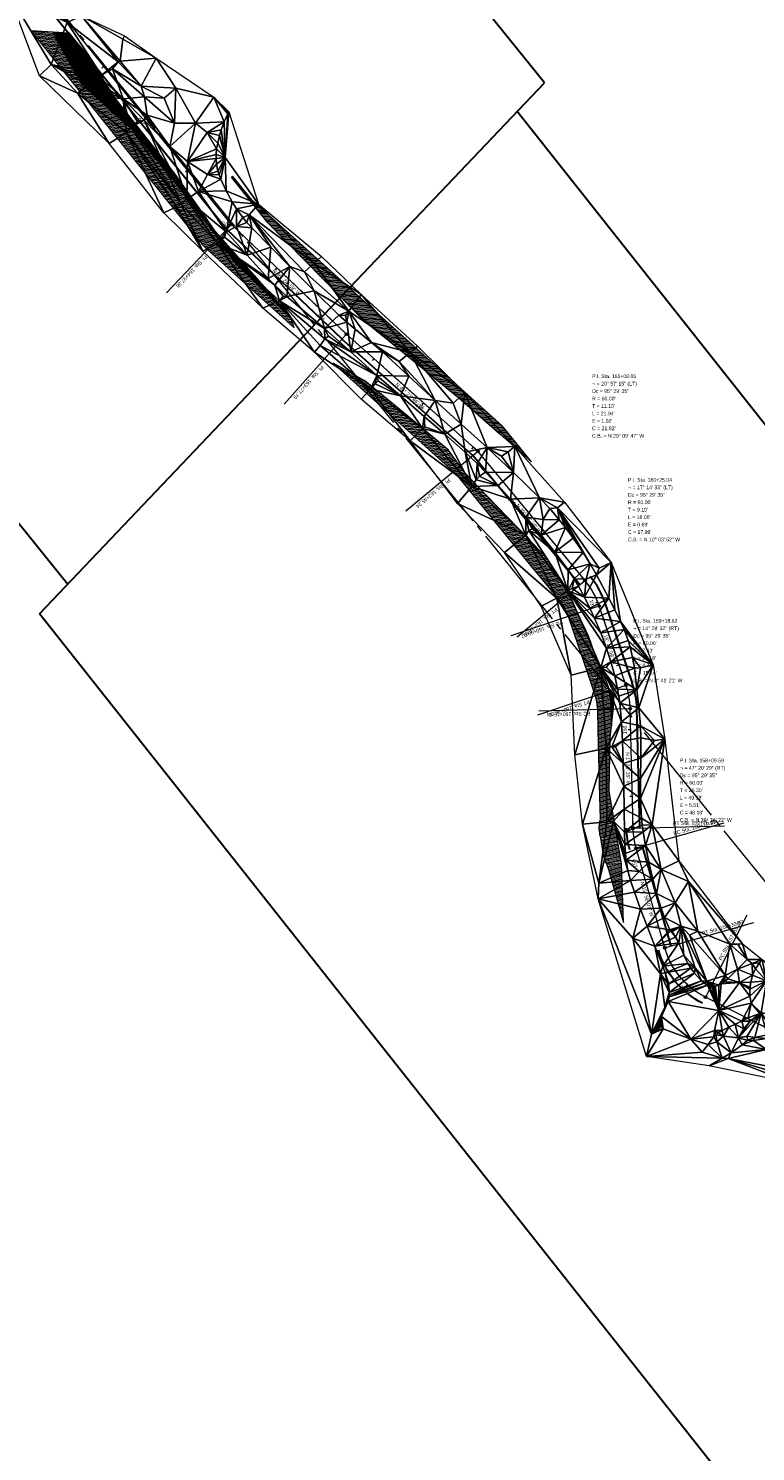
# Model space of a CAD drawing. Extents: x 2399984 to 2508823, y 556481 to 592637.
# Tile 119 of 158: x 2436533 to 2437080, y 565239 to 566309. Entities that reach past the tile are written whole.
import ezdxf
from ezdxf.enums import TextEntityAlignment as Align

# ---------------------------------------------------------------- set-up
doc = ezdxf.new("R2010")
doc.units = 0
doc.header["$MEASUREMENT"] = 0
doc.linetypes.add('cl20', pattern=[100, 5, -5, 80, -5, 5])
doc.linetypes.add('stream', pattern=[1.4, 0.7, -0.1, 0.1, -0.1, 0.1, -0.1, 0.1, -0.1])
for name, color, linetype, lineweight in [('DT_X_Triangles', 91, 'Continuous', 0), ('EV_Ecological_Wetlands', 151, 'stream', 13), ('GE_P_CL_20', 7, 'cl20', 13), ('RW_X_CL_20', 6, 'cl20', 0)]:
    doc.layers.add(name, color=color, linetype=linetype, lineweight=lineweight)
for name, color, linetype, lineweight, plot in [('GK_Visualization', 30, 'Continuous', 13, False), ('SC_Scratch1', 7, 'Continuous', 0, False), ('SC_Scratch2', 7, 'Continuous', 0, False)]:
    doc.layers.add(name, color=color, linetype=linetype, lineweight=lineweight, plot=plot)
doc.styles.add('Style-font30', font='font30.shx')
doc.styles.add('Style-font31', font='font31.shx')

# ---------------------------------------------------------------- blocks, each defined once
blk = doc.blocks.new('X')
at = {"layer": 'GK_Visualization', "color": 1, "linetype": 'Continuous', "lineweight": 0}
for p, q in [((-0.1, -0.1), (0.1, 0.1)), ((-0.1, 0.1), (0.1, -0.1))]:
    blk.add_line(p, q, dxfattribs=at)
blk = doc.blocks.new('X_1')
at = {"layer": 'GK_Visualization', "color": 1, "linetype": 'Continuous', "lineweight": 0}
for p, q in [((-0.1, -0.1), (0.1, 0.1)), ((-0.1, 0.1), (0.1, -0.1))]:
    blk.add_line(p, q, dxfattribs=at)
blk = doc.blocks.new('X_2')
at = {"layer": 'GK_Visualization', "color": 1, "linetype": 'Continuous', "lineweight": 0}
for p, q in [((-0.1, -0.1), (0.1, 0.1)), ((-0.1, 0.1), (0.1, -0.1))]:
    blk.add_line(p, q, dxfattribs=at)
blk = doc.blocks.new('X_70')
at = {"layer": 'GK_Visualization', "color": 1, "linetype": 'Continuous', "lineweight": 0}
for p, q in [((-0.1, -0.1), (0.1, 0.1)), ((-0.1, 0.1), (0.1, -0.1))]:
    blk.add_line(p, q, dxfattribs=at)
blk = doc.blocks.new('X_71')
at = {"layer": 'GK_Visualization', "color": 1, "linetype": 'Continuous', "lineweight": 0}
for p, q in [((-0.1, -0.1), (0.1, 0.1)), ((-0.1, 0.1), (0.1, -0.1))]:
    blk.add_line(p, q, dxfattribs=at)
blk = doc.blocks.new('X_72')
at = {"layer": 'GK_Visualization', "color": 1, "linetype": 'Continuous', "lineweight": 0}
for p, q in [((-0.1, -0.1), (0.1, 0.1)), ((-0.1, 0.1), (0.1, -0.1))]:
    blk.add_line(p, q, dxfattribs=at)
blk = doc.blocks.new('X_73')
at = {"layer": 'GK_Visualization', "color": 1, "linetype": 'Continuous', "lineweight": 0}
for p, q in [((-0.1, -0.1), (0.1, 0.1)), ((-0.1, 0.1), (0.1, -0.1))]:
    blk.add_line(p, q, dxfattribs=at)
blk = doc.blocks.new('X_74')
at = {"layer": 'GK_Visualization', "color": 1, "linetype": 'Continuous', "lineweight": 0}
for p, q in [((-0.1, -0.1), (0.1, 0.1)), ((-0.1, 0.1), (0.1, -0.1))]:
    blk.add_line(p, q, dxfattribs=at)
blk = doc.blocks.new('X_75')
at = {"layer": 'GK_Visualization', "color": 1, "linetype": 'Continuous', "lineweight": 0}
for p, q in [((-0.1, -0.1), (0.1, 0.1)), ((-0.1, 0.1), (0.1, -0.1))]:
    blk.add_line(p, q, dxfattribs=at)
blk = doc.blocks.new('X_76')
at = {"layer": 'GK_Visualization', "color": 1, "linetype": 'Continuous', "lineweight": 0}
for p, q in [((-0.1, -0.1), (0.1, 0.1)), ((-0.1, 0.1), (0.1, -0.1))]:
    blk.add_line(p, q, dxfattribs=at)
blk = doc.blocks.new('X_77')
at = {"layer": 'GK_Visualization', "color": 1, "linetype": 'Continuous', "lineweight": 0}
for p, q in [((-0.1, -0.1), (0.1, 0.1)), ((-0.1, 0.1), (0.1, -0.1))]:
    blk.add_line(p, q, dxfattribs=at)

msp = doc.modelspace()

# ---------------------------------------------------------------- hatches: boundary and pattern name
at = {"layer": 'EV_Ecological_Wetlands', "linetype": 'Continuous'}
h = msp.add_hatch(dxfattribs=at)
h.set_pattern_fill('HATCH', color=256, style=0, pattern_type=2)
h.set_pattern_definition([(173.88157, (2436593.7157, 566132.9786), (-0.106584, -0.9943037), [])])
h.paths.add_polyline_path([(2436729.9, 566092.8), (2436673.3, 566156.6), (2436664.1, 566170.3), (2436643.3, 566199.5), (2436598.7, 566255.8), (2436576.6, 566289.9), (2436567.4, 566300.9), (2436563.6, 566305.5), (2436534.9, 566307.4), (2436554.5, 566282.8), (2436568.2, 566265.8), (2436663, 566147.4), (2436663.4, 566146.9), (2436665.8, 566144.4), (2436718.5, 566096.9), (2436732.7, 566084.1)])
h = msp.add_hatch(dxfattribs=at)
h.set_pattern_fill('HATCH', color=256, style=0, pattern_type=2)
h.set_pattern_definition([(218.88157, (2436555.02694, 566229.8705), (0.3138563, -0.3892226), [])])
h.paths.add_polyline_path([(2436643.3, 566199.5), (2436598.7, 566255.8), (2436576.6, 566289.9), (2436567.4, 566300.9), (2436563.6, 566305.5), (2436550.9, 566306.3), (2436572.9, 566267), (2436594.1, 566248.2), (2436610.9, 566233.4), (2436642.1, 566194.3), (2436672.7, 566154.7), (2436688.6, 566132.5), (2436706.7, 566115.3), (2436730.5, 566090.9), (2436729.9, 566092.8), (2436673.3, 566156.6), (2436664.1, 566170.3), (2436644.2, 566198.1)])
h = msp.add_hatch(dxfattribs=at)
h.set_pattern_fill('HATCH', color=256, style=0, pattern_type=2)
h.set_pattern_definition([(182.43976, (2436718.6937, 565994.9936), (0.042569, -0.9990935), [])])
h.paths.add_polyline_path([(2436891.7, 566007.6), (2436889.2, 566010.3), (2436700.8, 566180.2), (2436686.7, 566197.8), (2436685.4, 566197.3), (2436712.3, 566163.6), (2436784.4, 566090.2), (2436856.6, 566031.4), (2436887.8, 566004.1), (2436911.5, 565983.3)])
h = msp.add_hatch(dxfattribs=at)
h.set_pattern_fill('HATCH', color=256, style=0, pattern_type=2)
h.set_pattern_definition([(219.6401, (2436783.8115, 566086.57503), (0.1594907, -0.1925168), [])])
h.paths.add_polyline_path([(2436795.9, 566080.8), (2436783.6, 566091.7), (2436772.1, 566102.7), (2436784.4, 566090.2)])
h = msp.add_hatch(dxfattribs=at)
h.set_pattern_fill('HATCH', color=256, style=0, pattern_type=2)
h.set_pattern_definition([(174.64008, (2436860.6406, 565896.2145), (-0.093412, -0.9956275), [])])
h.paths.add_polyline_path([(2436979.2, 565680.9), (2436969.8, 565735.6), (2436970.5, 565775.5), (2436973, 565798.4), (2436973.6, 565808), (2436966.5, 565817), (2436954.6, 565851.5), (2436939.8, 565882.9), (2436923.2, 565910.5), (2436901, 565933.5), (2436877.7, 565957.5), (2436861.6, 565974.6), (2436848.6, 565992.3), (2436815.4, 566020.1), (2436786, 566044.1), (2436762.2, 566057.5), (2436854.2, 565974.4), (2436912.9, 565902.5), (2436932.1, 565879.3), (2436932.6, 565878.7), (2436933.3, 565877.8), (2436936, 565873.7), (2436938.7, 565868.1), (2436939.3, 565866.4), (2436954, 565822.9), (2436958.8, 565808.7), (2436959, 565808.1), (2436960.4, 565802.6), (2436961, 565797), (2436961, 565796.4), (2436961.4, 565781.4), (2436962.6, 565731.5), (2436963.1, 565714.6), (2436962.6, 565712.8), (2436962.5, 565711.8), (2436962.2, 565708.3), (2436962.2, 565707.5), (2436962.6, 565703.8), (2436962.7, 565703.2), (2436963.2, 565701.4), (2436965.5, 565686.3), (2436966.1, 565684.4), (2436967, 565682.2), (2436968, 565680.3), (2436968.4, 565679.6), (2436969.5, 565675.9), (2436980.7, 565636.6)])
h = msp.add_hatch(dxfattribs=at)
h.set_pattern_fill('HATCH', color=256, style=0, pattern_type=2)
h.set_pattern_definition([(219.6401, (2436946.3801, 565796.19704), (0.1594907, -0.1925168), [])])
h.paths.add_polyline_path([(2436969.1, 565813.7), (2436971.1, 565801.1), (2436971.5, 565785), (2436973, 565798.4), (2436973.6, 565808)])

# ---------------------------------------------------------------- linework, layer by layer
at = {"layer": 'EV_Ecological_Wetlands', "linetype": 'Continuous', "flags": 128}
for points in [[(2436729.9, 566092.8), (2436673.3, 566156.6), (2436664.1, 566170.3), (2436643.3, 566199.5), (2436598.7, 566255.8), (2436576.6, 566289.9), (2436567.4, 566300.9), (2436563.6, 566305.5), (2436534.9, 566307.4), (2436554.5, 566282.8), (2436568.2, 566265.8), (2436663, 566147.4), (2436663.4, 566146.9), (2436665.8, 566144.4), (2436718.5, 566096.9), (2436732.7, 566084.1), (2436729.9, 566092.8)], [(2436643.3, 566199.5), (2436598.7, 566255.8), (2436576.6, 566289.9), (2436567.4, 566300.9), (2436563.6, 566305.5), (2436550.9, 566306.3), (2436572.9, 566267), (2436594.1, 566248.2), (2436610.9, 566233.4), (2436642.1, 566194.3), (2436672.7, 566154.7), (2436688.6, 566132.5), (2436706.7, 566115.3), (2436730.5, 566090.9), (2436729.9, 566092.8), (2436673.3, 566156.6), (2436664.1, 566170.3), (2436644.2, 566198.1), (2436643.3, 566199.5)], [(2436891.7, 566007.6), (2436889.2, 566010.3), (2436700.8, 566180.2), (2436686.7, 566197.8), (2436685.4, 566197.3), (2436712.3, 566163.6), (2436784.4, 566090.2), (2436856.6, 566031.4), (2436887.8, 566004.1), (2436911.5, 565983.3), (2436891.7, 566007.6)], [(2436795.9, 566080.8), (2436783.6, 566091.7), (2436772.1, 566102.7), (2436784.4, 566090.2), (2436795.9, 566080.8)], [(2436979.2, 565680.9), (2436969.8, 565735.6), (2436970.5, 565775.5), (2436973, 565798.4), (2436973.6, 565808), (2436966.5, 565817), (2436954.6, 565851.5), (2436939.8, 565882.9), (2436923.2, 565910.5), (2436901, 565933.5), (2436877.7, 565957.5), (2436861.6, 565974.6), (2436848.6, 565992.3), (2436815.4, 566020.1), (2436786, 566044.1), (2436762.2, 566057.5), (2436854.2, 565974.4), (2436912.9, 565902.5), (2436932.1, 565879.3), (2436932.6, 565878.7), (2436933.3, 565877.8), (2436936, 565873.7), (2436938.7, 565868.1), (2436939.3, 565866.4), (2436954, 565822.9), (2436958.8, 565808.7), (2436959, 565808.1), (2436960.4, 565802.6), (2436961, 565797), (2436961, 565796.4), (2436961.4, 565781.4), (2436962.6, 565731.5), (2436963.1, 565714.6), (2436962.6, 565712.8), (2436962.5, 565711.8), (2436962.2, 565708.3), (2436962.2, 565707.5), (2436962.6, 565703.8), (2436962.7, 565703.2), (2436963.2, 565701.4), (2436965.5, 565686.3), (2436966.1, 565684.4), (2436967, 565682.2), (2436968, 565680.3), (2436968.4, 565679.6), (2436969.5, 565675.9), (2436980.7, 565636.6), (2436979.2, 565680.9)], [(2436969.1, 565813.7), (2436971.1, 565801.1), (2436971.5, 565785), (2436973, 565798.4), (2436973.6, 565808), (2436969.1, 565813.7)]]:
    msp.add_lwpolyline(points, close=True, dxfattribs=at)
msp.add_lwpolyline([(2436672.7, 566154.7), (2436672.7, 566154.7), (2436672.7, 566154.7)], dxfattribs=at)
at = {"layer": 'GE_P_CL_20'}
for p, q in [((2436685.5, 566161.7), (2436309, 566628.5)), ((2436772.1, 566079.2), (2436685.5, 566161.7)), ((2436871.1, 565991.2), (2436772.1, 566079.2)), ((2436951.7, 565893.9), (2436871.1, 565991.2)), ((2436982.5, 565815.2), (2436962.4, 565874.8)), ((2436987.9, 565707.7), (2436985.7, 565797.5)), ((2437011.7, 565617.6), (2436990.2, 565692.7)), ((2437195.1, 565503.6), (2437042.4, 565580.5))]:
    msp.add_line(p, q, dxfattribs=at)
at = {"layer": 'GE_P_CL_20', "linetype": 'Continuous'}
for p, q in [((2436589.6, 566280.5), (2436588.1, 566279.2)), ((2436621, 566241.6), (2436619.5, 566240.3)), ((2436652.4, 566202.6), (2436650.9, 566201.4)), ((2436683.8, 566163.7), (2436682.2, 566162.5)), ((2436684.8, 566160.9), (2436636.7, 566110.4)), ((2436719.8, 566129), (2436718.4, 566127.6)), ((2436756, 566094.5), (2436754.6, 566093.1)), ((2436771.4, 566078.5), (2436725.2, 566026.5)), ((2436792.8, 566060.8), (2436791.5, 566059.3)), ((2436830.2, 566027.5), (2436828.9, 566026)), ((2436870.4, 565990.5), (2436816.8, 565946.2)), ((2436867.6, 565994.3), (2436866.2, 565992.8)), ((2436900, 565956.3), (2436898.5, 565955)), ((2436931.9, 565917.8), (2436930.4, 565916.5)), ((2436951, 565893.2), (2436900.5, 565851.4)), ((2436961.4, 565874.5), (2436895.9, 565852.3)), ((2436961.3, 565877.7), (2436959.5, 565876.9)), ((2436977.4, 565830.3), (2436975.5, 565829.7)), ((2436981.6, 565814.8), (2436915.9, 565792.6)), ((2436984.7, 565797.4), (2436917, 565795.7)), ((2436986.1, 565781.5), (2436984.1, 565781.5)), ((2436987.3, 565731.5), (2436985.3, 565731.5)), ((2436988.9, 565707.7), (2437056.6, 565709.4)), ((2436991.2, 565693), (2437056.4, 565711.6)), ((2436993.2, 565682.2), (2436991.3, 565681.6)), ((2437042.8, 565581.4), (2437073.6, 565642.6)), ((2437007, 565634.1), (2437005.1, 565633.6)), ((2437012.6, 565617.9), (2437078.8, 565636.8)), ((2437028.7, 565590), (2437027.3, 565588.5)), ((2437072.1, 565565.5), (2437071.2, 565563.8))]:
    msp.add_line(p, q, dxfattribs=at)
for centre in [(2436685.5, 566161.7), (2436772.1, 566079.2), (2436871.1, 565991.2), (2436951.7, 565893.9), (2436962.4, 565874.8), (2436982.5, 565815.2), (2436985.7, 565797.5), (2436987.9, 565707.7), (2436990.2, 565692.7), (2437011.7, 565617.6), (2437042.4, 565580.5)]:
    msp.add_circle(centre, 1, dxfattribs=at)
at = {"layer": 'GE_P_CL_20'}
for centre, start, end in [((2436905.5, 565855.6), 18.6858, 39.6401), ((2436925.7, 565795.9), 1.4432, 18.6858)]:
    msp.add_arc(centre, 60, start, end, dxfattribs=at)
at = {"layer": 'GE_P_CL_20', "extrusion": (0, 0, -1)}
for centre, start, end in [((-2437047.9, 565709.2), 344.0646, 358.5568), ((-2437069.4, 565634.1), 296.7234, 344.0646)]:
    msp.add_arc(centre, 60, start, end, dxfattribs=at)
at = {"layer": 'GK_Visualization', "color": 1, "flags": 128}
msp.add_lwpolyline([(2437343.4, 565237.4), (2437261.7, 565352.6, -0.085446), (2437252.9, 565370.9), (2437225.9, 565466.4, 0.21006), (2437195.1, 565503.6), (2437042.4, 565580.5, -0.209554), (2437011.7, 565617.6), (2436990.2, 565692.7, -0.063319), (2436987.9, 565707.7), (2436985.7, 565797.5, 0.075377), (2436982.5, 565815.2), (2436962.4, 565874.8, 0.091686), (2436951.7, 565893.9), (2436871.1, 565991.2), (2436772.1, 566079.2), (2436685.5, 566161.7), (2436309, 566628.5)], format="xyb", dxfattribs=at)
at = {"layer": 'RW_X_CL_20'}
msp.add_line((2435315.8, 567854.4), (2438921.8, 563402.2), dxfattribs=at)
at = {"layer": 'SC_Scratch1', "color": 4, "lineweight": 30}
for p, q in [((2436921.3, 566268.2), (2436061.3, 567333.4)), ((2436562.3, 565891), (2435661.1, 567007.2)), ((2436541.2, 565868.9), (2436921.3, 566268.2)), ((2437758.8, 565162.9), (2436900.7, 566246.6)), ((2437337.2, 564863.7), (2436541.2, 565868.9))]:
    msp.add_line(p, q, dxfattribs=at)
at = {"layer": 'SC_Scratch1'}
msp.add_line((2436896.1, 565953.1), (2436928, 565914.6), dxfattribs=at)
at = {"layer": 'SC_Scratch2', "color": 4, "linetype": 'Continuous', "lineweight": 30}
for p, q in [((2436681.6, 566158.5), (2436305.1, 566625.3)), ((2436768.6, 566075.6), (2436682, 566158)), ((2436867.8, 565987.4), (2436768.7, 566075.5)), ((2436947.9, 565890.7), (2436867.3, 565988)), ((2436987.3, 565816.8), (2436967.1, 565876.4)), ((2436992.9, 565707.8), (2436990.7, 565797.6)), ((2437016.5, 565619), (2436995, 565694.1))]:
    msp.add_line(p, q, dxfattribs=at)
for centre, start, end in [((2436905.5, 565855.6), 18.6858, 39.6401), ((2436925.7, 565795.9), 1.4432, 18.6858)]:
    msp.add_arc(centre, 65, start, end, dxfattribs=at)
at = {"layer": 'SC_Scratch2', "color": 4, "linetype": 'Continuous', "lineweight": 30, "extrusion": (0, 0, -1)}
for centre, start, end in [((-2437047.9, 565709.2), 344.0646, 358.5568), ((-2437069.4, 565634.1), 296.7234, 344.0646)]:
    msp.add_arc(centre, 65, start, end, dxfattribs=at)

# ---------------------------------------------------------------- block references
at = {"layer": 'GK_Visualization', "color": 1, "linetype": 'Continuous', "lineweight": 0}
for name, p in [('X_2', (2436685.5, 566161.7)), ('X_1', (2436772.1, 566079.2)), ('X', (2436871.1, 565991.2)), ('X_77', (2436951.7, 565893.9)), ('X_76', (2436962.4, 565874.8)), ('X_75', (2436982.5, 565815.2)), ('X_74', (2436985.7, 565797.5)), ('X_73', (2436987.9, 565707.7)), ('X_72', (2436990.2, 565692.7)), ('X_71', (2437011.7, 565617.6)), ('X_70', (2437042.4, 565580.5))]:
    msp.add_blockref(name, p, dxfattribs=at)

# ---------------------------------------------------------------- texts
at = {"layer": 'GE_P_CL_20', "linetype": 'Continuous', "style": 'Style-font31'}
for s, rotation, p in [('166', 128.8816, (2436618.6, 566239.7)), ('165', 128.8816, (2436681.4, 566161.9)), ('164', 136.4164, (2436753.8, 566092.5)), ('163', 138.3629, (2436828.2, 566025.3)), ('162', 129.6401, (2436897.7, 565954.4)), ('161', 111.5826, (2436958.5, 565876.8)), ('160', 91.4432, (2436983.1, 565781.6)), ('159', 105.9354, (2436990.3, 565681.4)), ('158', 137.3207, (2437026.6, 565587.8))]:
    msp.add_text(s, height=2.8, rotation=rotation, dxfattribs=at).set_placement(p, align=Align.CENTER)
for s, rotation, p in [('PI  Sta. 164+97.36', 226.4164, (2436665.8, 566139)), ('PI  Sta. 163+77.79', 228.3629, (2436753.2, 566055.9)), ('PI  Sta. 162+45.24', 219.6401, (2436848.9, 565970.9)), ('PT Sta. 161+18.91', 219.6401, (2436929.5, 565873.7)), ('PC Sta. 160+96.97', 198.6858, (2436934.4, 565863.9)), ('PT Sta. 160+34.00', 198.6858, (2436954.6, 565804.2)), ('PC Sta. 160+15.94', 181.4432, (2436955.7, 565795.3)), ('PT Sta. 159+26.17', 1.4432, (2437017.9, 565709.9)), ('PC Sta. 159+10.99', 15.9354, (2437018.7, 565702.3)), ('PT Sta. 158+32.87', 15.9354, (2437040.1, 565627.2)), ('PC Sta. 157+83.29', 63.2766, (2437054.6, 565607.9))]:
    msp.add_text(s, height=2.8, rotation=rotation, dxfattribs=at).set_placement(p)
for s, rotation, p in [('N 46%%d 24\' 59" W', 316.4164, (2436728, 566119.3)), ('N 48%%d 21\' 46" W', 318.3629, (2436820.8, 566034)), ('N 39%%d 38\' 24" W', 309.6401, (2436910.5, 565941.5)), ('N 18%%d 41\' 09" W', 288.6858, (2436971.2, 565844.3)), ('N 1%%d 26\' 35" W', 271.4432, (2436985.4, 565752.3)), ('N 15%%d 56\' 07" W', 285.9354, (2436999.7, 565654.6))]:
    msp.add_text(s, height=2.8, rotation=rotation, dxfattribs=at).set_placement(p, align=Align.TOP_CENTER)
for s, p in [('P.I. Sta. 161+08.06', (2436957, 566049)), ('¬', (2436957, 566043.4)), ('Dc = 95%%d 29\' 35"', (2436957, 566037.8)), ('= 20%%d 57\' 15" (LT)', (2436960.5, 566043.4)), ("T = 11.10'", (2436957, 566026.6)), ("R = 60.00'", (2436957, 566032.2)), ("L = 21.94'", (2436957, 566021)), ("E = 1.02'", (2436957, 566015.4)), ("C = 21.82'", (2436957, 566009.8)), ('C.B. = N 29%%d 09\' 47" W', (2436957, 566004.2)), ('P.I. Sta. 160+25.04', (2436984, 565971)), ('¬', (2436984, 565965.4)), ('Dc = 95%%d 29\' 35"', (2436984, 565959.8)), ('= 17%%d 14\' 33" (LT)', (2436987.5, 565965.4)), ("T = 9.10'", (2436984, 565948.6)), ("R = 60.00'", (2436984, 565954.2)), ("L = 18.06'", (2436984, 565943)), ("E = 0.69'", (2436984, 565937.4)), ("C = 17.99'", (2436984, 565931.8)), ('C.B. = N 10%%d 03\' 52" W', (2436984, 565926.2)), ('P.I. Sta. 159+18.62', (2436988, 565865)), ('¬', (2436988, 565859.4)), ('Dc = 95%%d 29\' 35"', (2436988, 565853.8)), ('= 14%%d 29\' 32" (RT)', (2436991.5, 565859.4)), ("T = 7.63'", (2436988, 565842.6)), ("R = 60.00'", (2436988, 565848.2)), ("L = 15.18'", (2436988, 565837)), ("E = 0.48'", (2436988, 565831.4)), ("C = 15.14'", (2436988, 565825.8)), ('C.B. = N 8%%d 41\' 21" W', (2436988, 565820.2)), ('P.I. Sta. 158+09.59', (2437023, 565760)), ('¬', (2437023, 565754.4)), ('Dc = 95%%d 29\' 35"', (2437023, 565748.8)), ('= 47%%d 20\' 29" (RT)', (2437026.5, 565754.4)), ("T = 26.30'", (2437023, 565737.6)), ("R = 60.00'", (2437023, 565743.2)), ("L = 49.58'", (2437023, 565732)), ("E = 5.51'", (2437023, 565726.4)), ("C = 48.18'", (2437023, 565720.8)), ('C.B. = N 39%%d 36\' 22" W', (2437023, 565715.2))]:
    msp.add_text(s, height=2.8, dxfattribs=at).set_placement(p, align=Align.TOP_LEFT)
at = {"layer": 'GK_Visualization', "color": 1, "style": 'Style-font30'}
for s, p in [('TEMP65', (2436685.5, 566161.7)), ('TEMP64', (2436772.1, 566079.2)), ('TEMP63', (2436871.1, 565991.2)), ('TEMP62', (2436951.7, 565893.9)), ('TEMP61', (2436962.4, 565874.8)), ('TEMP60', (2436982.5, 565815.2)), ('TEMP59', (2436985.7, 565797.5)), ('TEMP58', (2436987.9, 565707.7)), ('TEMP57', (2436990.2, 565692.7)), ('TEMP56', (2437011.7, 565617.6)), ('TEMP55', (2437042.4, 565580.5))]:
    msp.add_text(s, height=0.14, dxfattribs=at).set_placement(p, align=Align.RIGHT)

# ---------------------------------------------------------------- meshes
at = {"layer": 'DT_X_Triangles'}
mesh = msp.add_polyface(dxfattribs=at)
corners = [(2436486.2, 566414.1), (2436509.2, 566390.9), (2436520.4, 566370.6), (2436526.2, 566354.5), (2436493.2, 566439.9), (2436506.3, 566443.2), (2436512.9, 566433.5), (2436495.6, 566375.8), (2436504.2, 566381.1), (2436526.3, 566341.1), (2436518.1, 566335.3), (2436501, 566465.2), (2436532.8, 566404), (2436512.9, 566433.7), (2436539.5, 566356.6), (2436561.8, 566313.7), (2436549.8, 566282), (2436541.1, 566273.6), (2436534.5, 566346.6), (2436533.9, 566346), (2436532.3, 566345.2), (2436572.8, 566318.6), (2436556.8, 566327.2), (2436587.7, 566274.1), (2436600.3, 566284.1), (2436605, 566303.6), (2436603.7, 566301.2), (2436601.7, 566284.5), (2436596.1, 566278.9), (2436617.5, 566265.7), (2436629, 566286.7)]
mesh.append_faces([[corners[k] for k in face] for face in [(0, 1, 2), (0, 2, 3), (4, 5, 6), (4, 6, 1), (7, 8, 3), (7, 3, 9), (7, 9, 10), (11, 12, 13), (11, 13, 5), (5, 13, 6), (1, 6, 12), (1, 12, 14), (1, 14, 2), (6, 13, 12), (10, 9, 15), (10, 15, 16), (10, 16, 17), (2, 14, 3), (3, 14, 18), (3, 18, 19), (3, 19, 15), (3, 15, 20), (3, 20, 9), (9, 20, 15), (12, 21, 14), (19, 18, 22), (19, 22, 15), (18, 14, 22), (14, 21, 22), (16, 15, 23), (22, 21, 15), (15, 24, 23), (15, 21, 24), (21, 25, 26), (21, 26, 27), (21, 27, 24), (23, 24, 28), (28, 24, 29), (24, 27, 29), (27, 30, 29), (27, 26, 30), (26, 25, 30)]])
mesh = msp.add_polyface(dxfattribs=at)
corners = [(2436541.1, 566273.6), (2436549.8, 566282), (2436569.6, 566260.4), (2436593.5, 566222.6), (2436587.7, 566274.1), (2436583.1, 566269.6), (2436577.7, 566266.4), (2436606.5, 566231), (2436604.1, 566256.3), (2436586.4, 566272.5), (2436596.1, 566278.9), (2436634.7, 566170.5), (2436617.5, 566265.7), (2436620.1, 566257.8), (2436622.1, 566244), (2436619.9, 566240.1), (2436614.9, 566238.9), (2436609.8, 566234.9), (2436647.6, 566177.2), (2436644.3, 566175), (2436629, 566286.7), (2436643.8, 566264.3), (2436634.9, 566256.6), (2436639.3, 566220.4), (2436652.1, 566180.7), (2436642.8, 566238), (2436672.3, 566257.5), (2436658.5, 566238), (2436652.4, 566209), (2436660.7, 566186.4)]
mesh.append_faces([[corners[k] for k in face] for face in [(0, 1, 2), (0, 2, 3), (1, 4, 5), (1, 5, 6), (1, 6, 2), (2, 7, 3), (2, 6, 8), (2, 8, 7), (6, 5, 8), (5, 9, 8), (5, 4, 9), (9, 4, 8), (4, 10, 8), (3, 7, 11), (10, 12, 13), (10, 13, 8), (8, 13, 14), (8, 14, 15), (8, 15, 16), (8, 16, 17), (8, 17, 7), (7, 17, 18), (7, 18, 19), (7, 19, 11), (17, 16, 15), (17, 15, 18), (12, 20, 21), (12, 21, 22), (12, 22, 13), (15, 14, 23), (15, 23, 24), (15, 24, 18), (13, 22, 25), (13, 25, 14), (14, 25, 23), (20, 26, 21), (22, 21, 25), (23, 27, 28), (23, 28, 24), (23, 25, 27), (25, 21, 27), (24, 28, 29)]])
mesh = msp.add_polyface(dxfattribs=at)
corners = [(2436643.8, 566264.3), (2436672.3, 566257.5), (2436658.5, 566238), (2436652.1, 566180.7), (2436660.7, 566186.4), (2436681.5, 566156.2), (2436652.4, 566209), (2436667.4, 566230.9), (2436674.4, 566218.7), (2436674.1, 566214.3), (2436674.1, 566211.3), (2436667.6, 566199.3), (2436680.1, 566239), (2436677.6, 566195.7), (2436681.6, 566187), (2436686.1, 566178.8), (2436677.8, 566232.8), (2436676.6, 566228.6), (2436675.2, 566223), (2436674.4, 566207.2), (2436675.4, 566201.9), (2436676.3, 566199), (2436683.7, 566246.4), (2436683.3, 566245.7), (2436682.8, 566244.9), (2436680.9, 566212.2), (2436705.9, 566176.9), (2436689.4, 566173.6)]
mesh.append_faces([[corners[k] for k in face] for face in [(0, 1, 2), (3, 4, 5), (6, 2, 7), (6, 7, 8), (6, 8, 9), (6, 9, 10), (6, 10, 11), (6, 11, 4), (2, 1, 12), (2, 12, 7), (4, 11, 13), (4, 13, 14), (4, 14, 15), (7, 12, 16), (7, 16, 17), (7, 17, 18), (7, 18, 8), (11, 10, 19), (11, 19, 20), (11, 20, 21), (11, 21, 13), (1, 22, 23), (1, 23, 24), (1, 24, 12), (9, 8, 25), (9, 25, 10), (10, 25, 19), (8, 18, 25), (19, 25, 20), (18, 17, 25), (20, 25, 21), (21, 25, 13), (17, 16, 25), (13, 25, 14), (16, 12, 25), (12, 24, 25), (25, 22, 26), (25, 26, 14), (25, 24, 23), (25, 23, 22), (14, 26, 15), (15, 26, 27)]])
mesh = msp.add_polyface(dxfattribs=at)
corners = [(2436634.7, 566170.5), (2436644.3, 566175), (2436664, 566141.7), (2436647.6, 566177.2), (2436652.1, 566180.7), (2436674.8, 566147.4), (2436681.5, 566156.2), (2436660.7, 566186.4), (2436686.1, 566178.8), (2436709.3, 566098.8), (2436680.4, 566152.3), (2436697.3, 566138.7), (2436713.2, 566121.2), (2436718.1, 566116.1), (2436721.7, 566104.2), (2436689.4, 566173.6), (2436689.4, 566160.1), (2436705.9, 566176.9), (2436698.9, 566168.9), (2436694.2, 566166.9), (2436697.2, 566163.3), (2436700.8, 566159.3), (2436715.1, 566144.7), (2436747.7, 566132.7), (2436740.5, 566126), (2436729.5, 566130.2), (2436753.4, 566137.7), (2436748.1, 566065.8), (2436727.2, 566107.6), (2436724.5, 566107.7), (2436755.6, 566083.5), (2436747.9, 566111.8)]
mesh.append_faces([[corners[k] for k in face] for face in [(0, 1, 2), (1, 3, 2), (3, 4, 5), (3, 5, 2), (4, 6, 5), (7, 8, 6), (2, 5, 9), (5, 6, 10), (5, 10, 11), (5, 11, 12), (5, 12, 13), (5, 13, 14), (5, 14, 9), (10, 6, 11), (6, 8, 15), (6, 15, 16), (6, 16, 11), (15, 17, 18), (15, 18, 19), (15, 19, 16), (16, 19, 20), (16, 20, 21), (16, 21, 11), (19, 18, 20), (20, 18, 21), (11, 21, 22), (11, 22, 12), (18, 22, 21), (18, 17, 23), (18, 23, 24), (18, 24, 25), (18, 25, 22), (17, 26, 23), (9, 14, 27), (12, 22, 25), (12, 25, 13), (13, 25, 28), (13, 28, 29), (13, 29, 14), (14, 29, 28), (14, 28, 30), (28, 25, 31)]])
mesh = msp.add_polyface(dxfattribs=at)
corners = [(2436721.7, 566104.2), (2436755.6, 566083.5), (2436755.9, 566075.6), (2436752.4, 566070.7), (2436748.1, 566065.8), (2436727.2, 566107.6), (2436747.9, 566111.8), (2436729.5, 566130.2), (2436740.5, 566126), (2436773.9, 566096.4), (2436747.7, 566132.7), (2436753.4, 566137.7), (2436783.2, 566109), (2436766.5, 566093.6), (2436790.3, 566037.8), (2436783.3, 566030.3), (2436795, 566048.2), (2436772.4, 566088.2), (2436775.3, 566065.9), (2436758.7, 566077.8), (2436771.3, 566093.2), (2436778.6, 566083), (2436820.1, 566065.5), (2436791.1, 566072.9), (2436799.2, 566065.9), (2436820, 565998.9), (2436793.8, 566041.8), (2436812.8, 566032.8), (2436811.7, 566058.7), (2436796.1, 566044.2), (2436819, 566047.6)]
mesh.append_faces([[corners[k] for k in face] for face in [(0, 1, 2), (0, 2, 3), (0, 3, 4), (5, 6, 1), (7, 8, 6), (8, 9, 6), (8, 10, 9), (10, 11, 12), (10, 12, 9), (6, 9, 13), (6, 13, 1), (4, 3, 14), (4, 14, 15), (3, 2, 16), (3, 16, 14), (1, 13, 17), (1, 17, 18), (1, 18, 19), (1, 19, 2), (2, 19, 18), (2, 18, 16), (13, 9, 20), (13, 20, 17), (20, 9, 17), (17, 9, 21), (17, 21, 18), (9, 12, 22), (9, 22, 23), (9, 23, 21), (18, 21, 23), (18, 23, 24), (18, 24, 16), (15, 14, 25), (14, 16, 26), (14, 26, 27), (23, 28, 24), (23, 22, 28), (26, 29, 27), (26, 16, 29), (16, 24, 30), (16, 30, 27), (16, 27, 29)]])
mesh = msp.add_polyface(dxfattribs=at)
corners = [(2436783.2, 566109), (2436825.6, 566070.3), (2436820.1, 566065.5), (2436790.3, 566037.8), (2436812.8, 566032.8), (2436829.3, 566008.3), (2436820, 565998.9), (2436799.2, 566065.9), (2436811.7, 566058.7), (2436819, 566047.6), (2436838.8, 566029.3), (2436830.6, 566017.4), (2436866.6, 565964.7), (2436855.7, 565951.8), (2436861.1, 566035.2), (2436852.4, 566027.4), (2436831.2, 566009.5), (2436846.1, 566003.9), (2436858.4, 566011.6), (2436861.4, 565990.4), (2436878, 565993.9), (2436898.9, 565994.7), (2436870.4, 565981.9), (2436869.8, 565969.7), (2436872.2, 565972.3), (2436876.9, 565975.4), (2436886.3, 565965.3), (2436897.9, 565975.2), (2436893.8, 565990.6), (2436888.8, 565987.4), (2436917.5, 565956.1)]
mesh.append_faces([[corners[k] for k in face] for face in [(0, 1, 2), (3, 4, 5), (3, 5, 6), (7, 8, 9), (8, 2, 10), (8, 10, 9), (4, 9, 10), (4, 10, 11), (4, 11, 5), (6, 5, 12), (6, 12, 13), (2, 1, 14), (2, 14, 15), (2, 15, 10), (5, 16, 17), (5, 17, 12), (5, 11, 16), (11, 10, 17), (11, 17, 16), (10, 18, 17), (10, 15, 18), (17, 18, 19), (17, 19, 12), (15, 14, 18), (18, 14, 20), (18, 20, 19), (14, 21, 20), (19, 20, 22), (19, 22, 23), (19, 23, 12), (23, 22, 24), (22, 20, 25), (22, 25, 24), (24, 25, 26), (25, 20, 27), (25, 27, 26), (20, 21, 28), (20, 28, 29), (20, 29, 27), (29, 28, 27), (28, 21, 27), (27, 21, 30)]])
mesh = msp.add_polyface(dxfattribs=at)
corners = [(2436855.7, 565951.8), (2436866.6, 565964.7), (2436907.1, 565928), (2436891, 565915), (2436869.8, 565969.7), (2436886.3, 565965.3), (2436895.6, 565955), (2436872.2, 565972.3), (2436897.9, 565975.2), (2436930.4, 565880.7), (2436917.5, 565956.1), (2436907.2, 565941.7), (2436898.9, 565994.7), (2436936.3, 565952.9), (2436909.5, 565931.5), (2436938.8, 565886.2), (2436920.3, 565939.8), (2436918.6, 565928.1), (2436911.8, 565932.7), (2436929, 565915.3), (2436925.1, 565948), (2436930.9, 565948.6), (2436932.3, 565939.6), (2436936.9, 565933.8), (2436942.8, 565925.8), (2436950.3, 565914.9), (2436938.9, 565902), (2436971.4, 565907.5), (2436962.4, 565903.2), (2436955.5, 565906.6), (2436960.4, 565898.1)]
mesh.append_faces([[corners[k] for k in face] for face in [(0, 1, 2), (0, 2, 3), (1, 4, 5), (1, 5, 6), (1, 6, 2), (4, 7, 5), (5, 8, 6), (3, 2, 9), (6, 8, 10), (6, 10, 11), (6, 11, 2), (12, 13, 10), (2, 14, 15), (2, 11, 14), (11, 10, 16), (11, 16, 17), (11, 17, 18), (11, 18, 14), (14, 18, 17), (14, 17, 19), (14, 19, 15), (10, 20, 16), (10, 13, 21), (10, 21, 20), (17, 16, 22), (17, 22, 23), (17, 23, 19), (16, 20, 22), (20, 21, 22), (19, 23, 24), (19, 24, 25), (19, 25, 26), (21, 13, 27), (21, 27, 28), (21, 28, 29), (21, 29, 25), (21, 25, 24), (21, 24, 23), (21, 23, 22), (26, 25, 29), (29, 28, 30), (30, 28, 27)]])
mesh = msp.add_polyface(dxfattribs=at)
corners = [(2436891, 565915), (2436930.4, 565880.7), (2436918.8, 565874.6), (2436907.1, 565928), (2436938.8, 565886.2), (2436941.3, 565822.8), (2436929, 565915.3), (2436938.9, 565902), (2436963.5, 565828.6), (2436943.5, 565895.1), (2436942.1, 565887.9), (2436951.2, 565881.5), (2436955.4, 565873.1), (2436958.9, 565865.7), (2436963.6, 565854.5), (2436967.8, 565843.1), (2436955.5, 565906.6), (2436946.8, 565889.7), (2436952.6, 565894.9), (2436960.4, 565898.1), (2436969.6, 565880.7), (2436974.1, 565871.9), (2436978.4, 565863), (2436971.4, 565907.5), (2436981.1, 565857), (2436984.2, 565848.8), (2436985.6, 565844), (2436971.2, 565832.7), (2436987.5, 565836), (2437002.9, 565830.6)]
mesh.append_faces([[corners[k] for k in face] for face in [(0, 1, 2), (3, 4, 1), (2, 1, 5), (6, 7, 4), (1, 4, 8), (1, 8, 5), (4, 7, 9), (4, 9, 10), (4, 10, 11), (4, 11, 12), (4, 12, 13), (4, 13, 14), (4, 14, 15), (4, 15, 8), (7, 16, 9), (10, 17, 11), (10, 9, 17), (9, 16, 18), (9, 18, 17), (17, 18, 11), (11, 18, 19), (11, 19, 20), (11, 20, 12), (18, 16, 19), (12, 20, 13), (13, 20, 21), (13, 21, 22), (13, 22, 14), (19, 23, 20), (14, 22, 24), (14, 24, 15), (15, 24, 25), (15, 25, 26), (15, 26, 27), (20, 23, 21), (27, 26, 28), (23, 29, 22), (23, 22, 21), (22, 29, 24), (24, 29, 25), (25, 29, 26), (26, 29, 28)]])
mesh = msp.add_polyface(dxfattribs=at)
corners = [(2436941.3, 565822.8), (2436963.5, 565828.6), (2436944.1, 565762.8), (2436967.6, 565767.8), (2436967.8, 565843.1), (2436971.2, 565832.7), (2436967.6, 565828.8), (2436974, 565822.2), (2436976.2, 565812.1), (2436977.1, 565806.9), (2436977.8, 565801.8), (2436979.1, 565787.6), (2436971.8, 565768.8), (2436980.5, 565756.3), (2436987.5, 565836), (2436988.9, 565827.9), (2436979.9, 565773.4), (2436974.7, 565768.8), (2436990.8, 565811.7), (2436992.2, 565798.1), (2436993.4, 565784.6), (2436993.7, 565775.5), (2436993.6, 565760.3), (2437002.9, 565830.6), (2436993.4, 565828.3), (2437011.7, 565774.6), (2436993.4, 565745), (2437004, 565773.5)]
mesh.append_faces([[corners[k] for k in face] for face in [(0, 1, 2), (2, 1, 3), (1, 4, 5), (1, 5, 6), (1, 6, 7), (1, 7, 8), (1, 8, 9), (1, 9, 10), (1, 10, 11), (1, 11, 3), (6, 5, 7), (3, 11, 12), (3, 12, 13), (5, 14, 15), (5, 15, 7), (12, 11, 16), (12, 16, 17), (12, 17, 13), (7, 15, 18), (7, 18, 8), (17, 16, 13), (8, 18, 9), (9, 18, 10), (10, 18, 19), (10, 19, 11), (11, 19, 20), (11, 20, 16), (16, 20, 21), (16, 21, 22), (16, 22, 13), (14, 23, 24), (14, 24, 15), (15, 24, 18), (18, 24, 23), (18, 23, 19), (19, 23, 25), (19, 25, 20), (26, 22, 25), (20, 25, 27), (20, 27, 21), (22, 21, 27), (22, 27, 25)]])
mesh = msp.add_polyface(dxfattribs=at)
corners = [(2436944.1, 565762.8), (2436967.6, 565767.8), (2436949.9, 565710.6), (2436962, 565666.2), (2436961.7, 565654.4), (2436968.1, 565712.4), (2436973.1, 565712.9), (2436983.9, 565675.8), (2436980.5, 565756.3), (2436981, 565739.3), (2436981.2, 565722), (2436981.4, 565704.7), (2436981.6, 565695.5), (2436982.1, 565688.6), (2436982.6, 565683.5), (2436993.6, 565760.3), (2436993.4, 565745), (2436993.5, 565730.1), (2436994.2, 565715.2), (2436994.7, 565710), (2436995.4, 565704.9), (2436997.2, 565694.6), (2436999.8, 565682), (2436992.4, 565675), (2437011.7, 565774.6), (2437002.1, 565710.2), (2437009.1, 565676.6), (2437002.8, 565669.4), (2437022.4, 565683.1), (2437029.5, 565667.6)]
mesh.append_faces([[corners[k] for k in face] for face in [(0, 1, 2), (2, 3, 4), (2, 1, 5), (2, 5, 3), (3, 5, 6), (3, 6, 7), (1, 8, 9), (1, 9, 5), (5, 9, 10), (5, 10, 6), (6, 10, 11), (6, 11, 12), (6, 12, 13), (6, 13, 14), (6, 14, 7), (8, 15, 16), (8, 16, 9), (9, 16, 17), (9, 17, 10), (10, 17, 18), (10, 18, 11), (11, 18, 19), (11, 19, 20), (11, 20, 12), (12, 20, 21), (12, 21, 13), (13, 21, 14), (14, 21, 22), (14, 22, 23), (14, 23, 7), (16, 24, 17), (17, 24, 25), (17, 25, 18), (18, 25, 19), (19, 25, 20), (20, 25, 21), (21, 25, 26), (21, 26, 22), (22, 26, 27), (25, 24, 28), (25, 28, 26), (26, 28, 29)]])
mesh = msp.add_polyface(dxfattribs=at)
corners = [(2436961.7, 565654.4), (2436962, 565666.2), (2436985.9, 565668.2), (2436988.8, 565659.5), (2436993.5, 565646.7), (2436987.7, 565624.9), (2436983.9, 565675.8), (2436992.4, 565675), (2437002.8, 565669.4), (2436998.4, 565634), (2437004.3, 565618.9), (2437005.6, 565658.4), (2436999.8, 565682), (2437008.9, 565647.6), (2437011.6, 565640.4), (2437015.6, 565631.1), (2437009.1, 565676.6), (2437016.3, 565630.4), (2437019.9, 565625.8), (2437022.2, 565621.4), (2437019.5, 565651.5), (2437029.5, 565667.6), (2437024.1, 565634), (2437017.2, 565629.9), (2437036.7, 565630.1), (2437026.1, 565612.1), (2437022.4, 565683.1), (2437070.2, 565620.7), (2437030.3, 565627.3), (2437060.7, 565620.4), (2437057.1, 565596.8), (2437066.8, 565620.3)]
mesh.append_faces([[corners[k] for k in face] for face in [(0, 1, 2), (0, 2, 3), (0, 3, 4), (0, 4, 5), (1, 6, 2), (6, 7, 2), (2, 7, 8), (2, 8, 3), (5, 4, 9), (5, 9, 10), (3, 8, 11), (3, 11, 4), (7, 12, 8), (4, 13, 9), (4, 11, 13), (9, 13, 14), (9, 14, 15), (9, 15, 10), (8, 16, 11), (10, 15, 17), (10, 17, 18), (10, 18, 19), (11, 16, 20), (11, 20, 13), (13, 20, 14), (16, 21, 20), (14, 20, 22), (14, 22, 15), (15, 22, 17), (17, 22, 23), (17, 23, 18), (23, 22, 18), (20, 21, 24), (20, 24, 22), (18, 22, 19), (19, 22, 25), (26, 27, 21), (22, 24, 28), (21, 27, 29), (21, 29, 24), (28, 24, 30), (29, 27, 31)]])
mesh = msp.add_polyface(dxfattribs=at)
corners = [(2436961.7, 565654.4), (2437001.6, 565552.6), (2436997.9, 565536), (2437010.5, 565556.8), (2437031.4, 565548.9), (2437004.3, 565555), (2437008.4, 565598.1), (2437011.7, 565573.1), (2437009.3, 565565.9), (2437008.6, 565563.3), (2437008.4, 565560.2), (2437009.1, 565558.4), (2437010.4, 565556.9), (2437008.3, 565561.5), (2437014.2, 565577.4), (2437015, 565584.1), (2437015, 565580.7), (2437043.9, 565589.5), (2437052.4, 565570.6), (2437015.2, 565582.4), (2437049.1, 565555.6), (2437048.7, 565550.6), (2437044.3, 565544.9), (2437045.4, 565588.9), (2437050.8, 565546.9), (2437047.2, 565588.5), (2437048.4, 565588.5), (2437049.7, 565588.7), (2437050.3, 565552.3), (2437054.8, 565555.6), (2437051.8, 565553.6), (2437056, 565551.3)]
mesh.append_faces([[corners[k] for k in face] for face in [(0, 1, 2), (2, 1, 3), (2, 3, 4), (1, 5, 3), (1, 6, 7), (1, 7, 8), (1, 8, 9), (1, 9, 5), (5, 10, 11), (5, 11, 12), (5, 12, 3), (5, 9, 13), (5, 13, 10), (13, 9, 3), (13, 3, 12), (13, 12, 10), (10, 12, 11), (9, 8, 3), (8, 14, 4), (8, 4, 3), (8, 7, 14), (7, 15, 14), (14, 16, 17), (14, 17, 18), (14, 18, 4), (14, 15, 16), (15, 19, 16), (4, 18, 20), (4, 20, 21), (4, 21, 22), (17, 23, 18), (22, 21, 24), (23, 25, 18), (25, 26, 18), (26, 27, 18), (21, 28, 24), (21, 20, 28), (20, 29, 30), (20, 30, 28), (20, 18, 29), (28, 30, 31), (28, 31, 24)]])
mesh = msp.add_polyface(dxfattribs=at)
corners = [(2436961.7, 565654.4), (2436987.7, 565624.9), (2437001.6, 565552.6), (2437004.3, 565618.9), (2437008.4, 565598.1), (2437022.2, 565621.4), (2437010.3, 565603.8), (2437011.9, 565598.9), (2437013.6, 565591.5), (2437015, 565584.1), (2437011.7, 565573.1), (2437026.1, 565612.1), (2437029.1, 565605.9), (2437031.2, 565602.4), (2437014.8, 565590.6), (2437034, 565598.7), (2437039.4, 565592.8), (2437015.2, 565582.4), (2437015, 565580.7), (2437041.3, 565591.2), (2437043.9, 565589.5), (2437024.1, 565634), (2437030.3, 565627.3), (2437043.3, 565592.5), (2437034.6, 565602.6), (2437057.1, 565596.8), (2437036.7, 565630.1), (2437060.7, 565620.4), (2437052.4, 565589.7), (2437049.7, 565588.7), (2437048.4, 565588.5), (2437047.2, 565588.5), (2437045.4, 565588.9), (2437052.4, 565570.6)]
mesh.append_faces([[corners[k] for k in face] for face in [(0, 1, 2), (1, 3, 4), (1, 4, 2), (3, 5, 6), (3, 6, 4), (4, 6, 7), (4, 7, 8), (4, 8, 9), (4, 9, 10), (6, 5, 11), (6, 11, 12), (6, 12, 7), (7, 12, 13), (7, 13, 14), (7, 14, 8), (8, 14, 9), (14, 13, 15), (14, 15, 9), (9, 15, 16), (9, 16, 17), (18, 17, 19), (18, 19, 20), (17, 16, 19), (21, 22, 23), (21, 23, 24), (21, 24, 11), (11, 24, 12), (12, 24, 13), (22, 25, 23), (13, 24, 15), (15, 24, 16), (24, 23, 16), (26, 27, 25), (16, 23, 19), (19, 23, 20), (23, 25, 28), (23, 28, 29), (23, 29, 30), (23, 30, 31), (23, 31, 32), (23, 32, 20), (29, 28, 33)]])
mesh = msp.add_polyface(dxfattribs=at)
corners = [(2437051.8, 565553.6), (2437054.8, 565555.6), (2437056, 565551.3), (2437052.4, 565589.7), (2437057.1, 565596.8), (2437054.2, 565590.6), (2437052.4, 565570.6), (2437068, 565591.5), (2437075.8, 565581.2), (2437076.7, 565576), (2437069.6, 565562.6), (2437064.8, 565560.2), (2437059.8, 565558), (2437056.5, 565592.1), (2437067.1, 565549.9), (2437061.8, 565538.7), (2437059.2, 565594.4), (2437060.7, 565620.4), (2437066.4, 565601.7), (2437066.8, 565620.3), (2437073.6, 565608.9), (2437071.1, 565556.7), (2437077.5, 565605.8), (2437077.8, 565597), (2437070.2, 565620.7), (2437076.1, 565562.4), (2437084.3, 565568.7), (2437073.6, 565551.1), (2437067.3, 565549.8), (2437074, 565548.3), (2437070, 565544.7), (2437076.4, 565591.9), (2437075.8, 565587.9), (2437075.7, 565586.6), (2437074.5, 565565), (2437078.6, 565548)]
mesh.append_faces([[corners[k] for k in face] for face in [(0, 1, 2), (3, 4, 5), (3, 5, 6), (6, 5, 7), (6, 7, 8), (6, 8, 9), (6, 9, 10), (6, 10, 11), (6, 11, 12), (6, 12, 1), (5, 4, 13), (5, 13, 7), (1, 12, 2), (2, 12, 14), (2, 14, 15), (13, 4, 16), (13, 16, 7), (4, 17, 18), (4, 18, 16), (16, 18, 7), (12, 11, 14), (17, 19, 20), (17, 20, 18), (11, 21, 14), (11, 10, 21), (18, 20, 22), (18, 22, 23), (18, 23, 7), (19, 24, 20), (14, 21, 25), (14, 26, 27), (14, 27, 28), (28, 27, 29), (28, 29, 30), (7, 23, 31), (7, 31, 32), (7, 32, 33), (7, 33, 8), (10, 9, 34), (10, 34, 25), (10, 25, 21), (30, 29, 35)]])
mesh = msp.add_polyface(dxfattribs=at)
corners = [(2437067.1, 565549.9), (2437076.1, 565562.4), (2437084.3, 565568.7), (2437070.2, 565620.7), (2437085.1, 565608.8), (2437073.6, 565608.9), (2437073.6, 565551.1), (2437079.5, 565550.1), (2437074, 565548.3), (2437077.5, 565605.8), (2437078.6, 565548), (2437074.5, 565565), (2437076.7, 565576), (2437083.2, 565568.3), (2437075.7, 565586.6), (2437076.4, 565591.9), (2437088.4, 565592.8), (2437075.8, 565581.2), (2437075.8, 565587.9), (2437077.8, 565597), (2437080, 565601.8), (2437082.9, 565606.3), (2437088.2, 565549.5), (2437088.2, 565541.3), (2437088.7, 565552.1), (2437120.1, 565563.8), (2437096.9, 565549.9), (2437157.8, 565557.8), (2437122, 565570.7), (2437117.8, 565547.9), (2437126.5, 565547.9), (2437135, 565550), (2437146.5, 565553.2), (2437135.3, 565548.1), (2437184.6, 565530.4)]
mesh.append_faces([[corners[k] for k in face] for face in [(0, 1, 2), (3, 4, 5), (6, 2, 7), (6, 7, 8), (5, 4, 9), (8, 7, 10), (11, 12, 13), (11, 13, 1), (14, 15, 16), (14, 16, 17), (14, 18, 15), (17, 16, 12), (1, 13, 2), (15, 19, 16), (12, 16, 2), (12, 2, 13), (9, 20, 19), (9, 4, 21), (9, 21, 20), (19, 20, 16), (10, 22, 23), (10, 7, 22), (7, 2, 24), (7, 24, 22), (20, 21, 16), (21, 4, 16), (2, 16, 25), (2, 25, 26), (2, 26, 24), (4, 27, 28), (4, 28, 16), (22, 24, 26), (22, 26, 29), (16, 28, 25), (26, 25, 29), (29, 25, 30), (25, 28, 31), (25, 31, 30), (28, 27, 32), (28, 32, 31), (30, 31, 33), (31, 32, 33), (32, 27, 34)]])
mesh = msp.add_polyface(dxfattribs=at)
corners = [(2436997.9, 565536), (2437031.4, 565548.9), (2437039.9, 565539.2), (2437054.9, 565534.6), (2437045.2, 565528.8), (2437044.3, 565544.9), (2437050.8, 565546.9), (2437059.3, 565534.5), (2437108.2, 565515.8), (2437056, 565551.3), (2437061.8, 565538.7), (2437088.2, 565541.3), (2437111, 565524.3), (2437109.8, 565519.6), (2437070, 565544.7), (2437067.1, 565549.9), (2437067.3, 565549.8), (2437078.6, 565548), (2437088.2, 565549.5), (2437117.8, 565547.9), (2437114.2, 565533.3), (2437155.5, 565489.7), (2437145.5, 565527.6), (2437126.5, 565547.9), (2437135.3, 565548.1), (2437181, 565512.8), (2437146.5, 565553.2), (2437170, 565510.1), (2437169.9, 565509.8), (2437184.6, 565530.4), (2437157.8, 565557.8), (2437221.8, 565516.7), (2437213.4, 565517.9), (2437187.5, 565534.6), (2437190.7, 565515.9), (2437208.5, 565517.1), (2437196.1, 565515.2), (2437198.4, 565515.3), (2437198.6, 565515.3)]
mesh.append_faces([[corners[k] for k in face] for face in [(0, 1, 2), (0, 2, 3), (0, 3, 4), (1, 5, 2), (2, 5, 3), (5, 6, 3), (4, 3, 7), (4, 7, 8), (6, 9, 10), (6, 10, 3), (3, 10, 7), (7, 10, 11), (7, 11, 12), (7, 12, 13), (7, 13, 8), (10, 14, 11), (10, 15, 16), (10, 16, 14), (14, 17, 11), (18, 19, 11), (11, 19, 20), (11, 20, 12), (12, 20, 21), (20, 19, 22), (20, 22, 21), (19, 23, 22), (23, 24, 22), (24, 25, 22), (24, 26, 25), (22, 25, 27), (22, 27, 28), (26, 29, 25), (30, 31, 32), (30, 32, 33), (30, 33, 29), (25, 29, 34), (29, 33, 35), (29, 35, 36), (29, 36, 34), (33, 32, 35), (36, 35, 37), (37, 35, 38)]])

doc.saveas('drawing.dxf')
